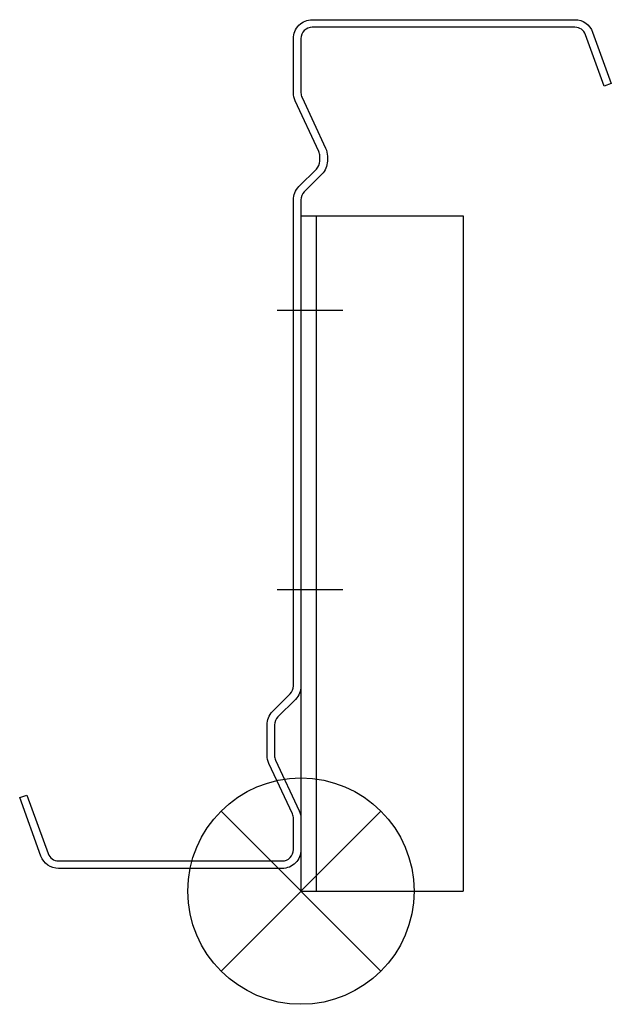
# Model space of a CAD drawing. Extents: x -4 to 153, y -153 to 108.
import ezdxf

# ---------------------------------------------------------------- set-up
doc = ezdxf.new("R2010")
doc.units = 0
doc.header["$LTSCALE"] = 100
doc.header["$MEASUREMENT"] = 0
doc.layers.get('0').update_dxf_attribs({"linetype": 'CONTINUOUS'})

# ---------------------------------------------------------------- blocks, each defined once
blk = doc.blocks.new('225WC')
at = {"color": 255}
for p, q in [((0, 179), (0, 0)), ((0, 179), (43, 179)), ((4, 179), (4, 0)), ((43, 179), (43, 0)), ((-6.36, 154), (11.08, 154)), ((-6.36, 80), (11.08, 80)), ((0, 0), (43, 0))]:
    blk.add_line(p, q, dxfattribs=at)
blk = doc.blocks.new('SOP')
at = {"color": 6}
for p, q in [((-7.071, 7.071), (7.071, -7.071)), ((7.071, 7.071), (-7.071, -7.071))]:
    blk.add_line(p, q, dxfattribs=at)
blk.add_circle((0, 0), 10, dxfattribs=at)

msp = doc.modelspace()

# ---------------------------------------------------------------- linework, layer by layer
at = {"color": 255}
msp.add_lwpolyline([(153.02, 91.05), (151.14, 90.36), (146.18, 103.99, 0.315299), (143.37, 105.96), (73.67, 105.96, 0.414214), (70.67, 102.96), (70.67, 88.57, 0.109592), (70.95, 87.3), (77.2, 73.91, -0.109592), (77.67, 71.8), (77.67, 70.5, -0.198912), (76.2, 66.97), (71.55, 62.31, 0.198912), (70.67, 60.19), (70.67, -68.66, -0.198912), (69.2, -72.2), (64.55, -76.86, 0.198912), (63.67, -78.98), (63.67, -87.07, 0.109592), (63.95, -88.34), (70.2, -101.73, -0.109592), (70.67, -103.84), (70.67, -112.03, -0.414214), (65.67, -117.03), (6.37, -117.03, -0.315299), (1.67, -113.74), (-3.97, -98.24), (-2.09, -97.56), (3.55, -113.06, 0.315299), (6.37, -115.03), (65.67, -115.03, 0.414214), (68.67, -112.03), (68.67, -103.84, 0.109592), (68.39, -102.58), (62.14, -89.18, -0.109592), (61.67, -87.07), (61.67, -78.98, -0.198912), (63.13, -75.44), (67.79, -70.78, 0.198912), (68.67, -68.66), (68.67, 60.19, -0.198912), (70.13, 63.73), (74.79, 68.38, 0.198912), (75.67, 70.5), (75.67, 71.8, 0.109592), (75.39, 73.06), (69.14, 86.46, -0.109592), (68.67, 88.57), (68.67, 102.96, -0.414214), (73.67, 107.96), (143.37, 107.96, -0.315299), (148.06, 104.67)], format="xyb", close=True, dxfattribs=at)

# ---------------------------------------------------------------- block references
msp.add_blockref('225WC', (70.67, -123.04))
at = {"xscale": 3, "yscale": 3, "zscale": 3}
msp.add_blockref('SOP', (70.67, -123.04), dxfattribs=at)

doc.saveas('drawing.dxf')
